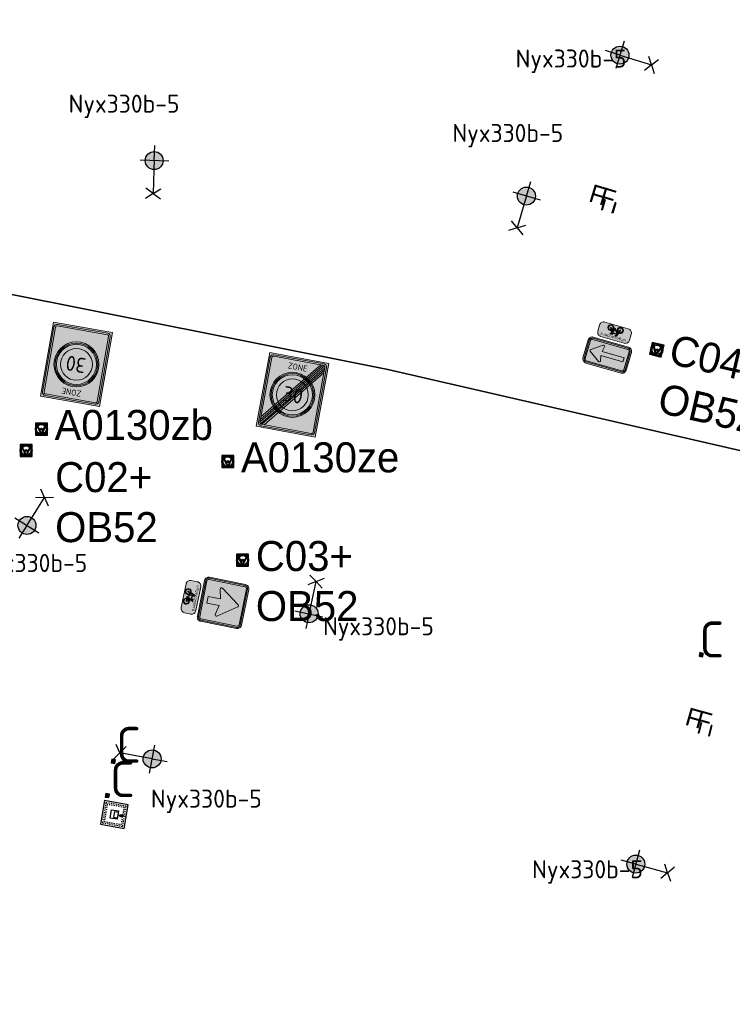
# Model space of a CAD drawing. Header units: metres. Extents: x 167358 to 169466, y 462430 to 462985.
# Tile 17 of 29: x 167595 to 167654, y 462734 to 462816. Entities that reach past the tile are written whole.
import ezdxf
from ezdxf.enums import TextEntityAlignment as Align

# ---------------------------------------------------------------- set-up
doc = ezdxf.new("R2018")
doc.units = ezdxf.units.M
doc.header["$LTSCALE"] = 0.2
doc.linetypes.add('DASHED', pattern=[0.75, 0.5, -0.25])
for name, color, linetype, lineweight in [('N-WE-IE-MEUBILAIR_WEGMEUBILAIR-S', 162, 'Continuous', 25), ('N-WE-IE-MEUBILAIR_WEGMEUBILAIR_CONTAINER-S', 162, 'Continuous', 25), ('N-WE-IE-MEUBILAIR_WEGMEUBILAIR_CONTAINER_ONDERGRONDS-S', 24, 'Continuous', 25), ('N-WE-IE-MEUBILAIR_WEGMEUBILAIR_LICHTMAST-S', 24, 'Continuous', 25), ('N-WE-IE-MEUBILAIR_WEGMEUBILAIR_VERKEERSBORD-S', 92, 'Continuous', 25), ('N-WE-VW-VERKEERSTEKEN_BORD_C-S', 7, 'Continuous', 25), ('N-WE-VW-VERKEERSTEKEN_BORD_ONDERBORD-S', 7, 'Continuous', 25), ('N-WE-VW-VERKEERSTEKEN_BORD_ZONEBORD-S', 7, 'Continuous', 25)]:
    doc.layers.add(name, color=color, linetype=linetype, lineweight=lineweight)
doc.layers.add('X-XX-AL-FASERENS-G', color=6, linetype='Fasegrens', lineweight=35, plot=False)
doc.layers.add('X_uitv', color=7, linetype='Continuous')
doc.styles.add('NLCS-ISO', font='NLCS-ISO.ttf')
doc.styles.add('NLCS-RVV-M200-T25', font='NLCS-RVV.ttf')
doc.styles.add('ZURICH', font='ZURCHN.TTF')
doc.linetypes.add('Fasegrens', pattern='A,40,[132,ltypeshp.shx,S=2,R=0,X=0,Y=0],-0.2,1', length=41.2)
picture_1 = doc.add_image_def('image1.png', size_in_pixel=(1080, 776))

# ---------------------------------------------------------------- blocks, each defined once
blk = doc.blocks.new('N-SIE-WEG_VERKEERSBORD_PAAL-SO')
h = blk.add_hatch(color=256)
h.dxf.hatch_style = 1
h.paths.add_polyline_path([(-1, 0, 1), (1, 0, 1)])
h.paths.add_polyline_path([(0.8, 0, -1), (-0.8, 0, -1)], flags=16)
h = blk.add_hatch(color=256)
h.dxf.hatch_style = 1
h.paths.add_polyline_path([(0, 1), (-1, 1), (-0.8, 0.6, -0.037994), (-0.7, 0.71), (-0.77, 0.86), (-0.51, 0.86, -0.134934)])
h = blk.add_hatch(color=256)
h.dxf.hatch_style = 1
h.paths.add_polyline_path([(-0.86, 0.72), (-1, 1), (-1, 0, -0.134934), (-0.86, 0.51)])
h = blk.add_hatch(color=256)
h.dxf.hatch_style = 1
h.paths.add_polyline_path([(-0.51, -0.86), (-0.86, -0.86), (-0.86, -0.51, -0.134934), (-1, 0), (-1, -1), (0, -1, -0.134934)])
h = blk.add_hatch(color=256)
h.dxf.hatch_style = 1
h.paths.add_polyline_path([(-0.6, 0.52, 0.050318), (-0.69, 0.39), (-0.11, -0.79, 0.066661), (0.11, -0.79), (0.69, 0.39, 0.050318), (0.6, 0.52), (0, -0.69)])
h = blk.add_hatch(color=256)
h.dxf.hatch_style = 1
h.paths.add_polyline_path([(0.17, 0, 1), (-0.17, 0, 1)])
h = blk.add_hatch(color=256)
h.dxf.hatch_style = 1
h.paths.add_polyline_path([(1, 1), (0, 1, -0.134934), (0.51, 0.86), (0.77, 0.86), (0.7, 0.71, -0.037994), (0.8, 0.6)])
h = blk.add_hatch(color=256)
h.dxf.hatch_style = 1
h.paths.add_polyline_path([(1, 0, -0.134934), (0.86, -0.51), (0.86, -0.86), (0.51, -0.86, -0.134934), (0, -1), (1, -1)])
h = blk.add_hatch(color=256)
h.dxf.hatch_style = 1
h.paths.add_polyline_path([(1, 1), (0.86, 0.72), (0.86, 0.51, -0.134934), (1, 0)])
for points in [[(-1, -1), (1, -1), (1, 1), (-1, 1)], [(-0.86, -0.86), (0.86, -0.86), (0.86, 0.86), (-0.86, 0.86)]]:
    blk.add_lwpolyline(points, close=True)
at = {"flags": 128}
for points in [[(-1, 1), (0, -1), (1, 1)], [(-0.77, 0.86), (0, -0.69), (0.77, 0.86)]]:
    blk.add_lwpolyline(points, close=True, dxfattribs=at)
for radius in [1, 0.796, 0.171]:
    blk.add_circle((0, 0), radius)
at = {"lineweight": 30, "flags": 104}
blk.add_attdef('bordgegevens', text='', height=3, dxfattribs=at).set_placement((2.21, 3.21), align=Align.TOP_LEFT)
at = {"style": 'NLCS-ISO', "flags": 9}
for tag, p in [('PAAL', (2.21, -4.13)), ('LOCATIE', (2.21, -8.3))]:
    blk.add_attdef(tag, p, '', height=3, dxfattribs=at)
blk = doc.blocks.new('N-SIE-WEG_LICHTMAST_1UITHOUDER-SO')
h = blk.add_hatch(color=256)
edge = h.paths.add_edge_path()
edge.add_arc((0, 0), 1.5, 0, 360)
for p, q in [((0, -2.42), (0, 2.33)), ((-5.5, 0), (-6.34, 1.24)), ((-5.5, 0), (-6.34, -1.24)), ((-5.5, 0), (-4.66, 1.24)), ((-1.5, 0), (-5.5, 0)), ((-5.5, 0), (-4.66, -1.24)), ((0, 0), (-1.49, 0)), ((0, 0), (2.52, 0))]:
    blk.add_line(p, q)
blk.add_circle((0, 0), 1.5)
at = {"style": 'ZURICH'}
blk.add_attdef('TYPE', text='', height=3, dxfattribs=at).set_placement((6.91, 5.26), align=Align.BOTTOM_CENTER)
blk = doc.blocks.new('SIE-WEG_CONTAINER_TEGEL')
at = {"flags": 128}
blk.add_lwpolyline([(-0.15, -0.15), (0.15, -0.15), (0.15, 0.15), (-0.15, 0.15)], close=True, dxfattribs=at)
blk.add_solid([(-0.15, 0.15), (-0.15, -0.15), (0.15, 0.15), (0.15, -0.15)])
at = {"style": 'NLCS-ISO'}
blk.add_text('C', height=0.2, dxfattribs=at).set_placement((0, 0), align=Align.MIDDLE_CENTER)
blk.add_attdef('TEGEL', (0.089, 0.257), '', height=3, dxfattribs=at)
blk = doc.blocks.new('N-SVW-VERKEERSTEKEN_BORD_ZONEBORD BEGIN_A01_030-SO')
at = {"true_color": 0xffffff}
h = blk.add_hatch(color=7, dxfattribs=at)
h.dxf.hatch_style = 1
h.paths.add_polyline_path([(5, 6.25), (-5, 6.25), (-5, 0), (-4.76, 0), (-4.76, 5.49, -0.414214), (-4.23, 6.01), (4.25, 6.01, -0.414214), (4.77, 5.49), (4.77, 0), (5, 0)])
at = {"true_color": 0x191919}
h = blk.add_hatch(color=250, dxfattribs=at)
h.dxf.hatch_style = 1
h.paths.add_polyline_path([(-4.49, 5.49, -0.414214), (-4.23, 5.75), (4.25, 5.75, -0.414214), (4.51, 5.49), (4.51, 0), (4.77, 0), (4.77, 5.49, 0.414214), (4.25, 6.01), (-4.23, 6.01, 0.414214), (-4.76, 5.49), (-4.76, 0), (-4.49, 0)])
at = {"true_color": 0xffffff}
h = blk.add_hatch(color=7, dxfattribs=at)
h.dxf.hatch_style = 1
h.paths.add_polyline_path([(4.51, 5.49, 0.414214), (4.25, 5.75), (-4.23, 5.75, 0.414214), (-4.49, 5.49), (-4.49, 0), (-3.75, 0, -1), (3.75, 0), (4.51, 0)])
at = {"true_color": 0xff0000}
h = blk.add_hatch(color=1, dxfattribs=at)
h.dxf.hatch_style = 1
h.paths.add_polyline_path([(-3.75, 0), (-3.55, 0, -1), (3.55, 0), (3.75, 0, 1)])
at = {"true_color": 0xffffff}
h = blk.add_hatch(color=7, dxfattribs=at)
h.dxf.hatch_style = 1
h.paths.add_polyline_path([(-3.55, 0), (-3.35, 0, -1), (3.35, 0), (3.55, 0, 1)])
at = {"true_color": 0xff0000}
h = blk.add_hatch(color=1, dxfattribs=at)
h.dxf.hatch_style = 1
h.paths.add_polyline_path([(-3.35, 0), (-2.65, 0, -1), (2.65, 0), (3.35, 0, 1)])
at = {"true_color": 0xffffff}
h = blk.add_hatch(color=7, dxfattribs=at)
h.dxf.hatch_style = 1
h.paths.add_polyline_path([(-2.65, 0), (2.65, 0, 1)])
h = blk.add_hatch(color=7, dxfattribs=at)
h.dxf.hatch_style = 1
h.paths.add_polyline_path([(5, 0), (4.77, 0), (4.77, -5.49, -0.414214), (4.25, -6.02), (-4.23, -6.02, -0.414214), (-4.76, -5.49), (-4.76, 0), (-5, 0), (-5, -6.25), (5, -6.25)])
at = {"true_color": 0x191919}
h = blk.add_hatch(color=250, dxfattribs=at)
h.dxf.hatch_style = 1
h.paths.add_polyline_path([(-4.49, 0), (-4.76, 0), (-4.76, -5.49, 0.414214), (-4.23, -6.02), (4.25, -6.02, 0.414214), (4.77, -5.49), (4.77, 0), (4.51, 0), (4.51, -5.49, -0.414214), (4.25, -5.75), (-4.23, -5.75, -0.414214), (-4.49, -5.49)])
at = {"true_color": 0xffffff}
h = blk.add_hatch(color=7, dxfattribs=at)
h.dxf.hatch_style = 1
h.paths.add_polyline_path([(-3.75, 0), (-4.49, 0), (-4.49, -5.49, 0.414214), (-4.23, -5.75), (4.25, -5.75, 0.414214), (4.51, -5.49), (4.51, 0), (3.75, 0, -1)])
at = {"true_color": 0xff0000}
h = blk.add_hatch(color=1, dxfattribs=at)
h.dxf.hatch_style = 1
h.paths.add_polyline_path([(3.75, 0), (3.55, 0, -1), (-3.55, 0), (-3.75, 0, 1)])
at = {"true_color": 0xffffff}
h = blk.add_hatch(color=7, dxfattribs=at)
h.dxf.hatch_style = 1
h.paths.add_polyline_path([(3.55, 0), (3.35, 0, -1), (-3.35, 0), (-3.55, 0, 1)])
at = {"true_color": 0xff0000}
h = blk.add_hatch(color=1, dxfattribs=at)
h.dxf.hatch_style = 1
h.paths.add_polyline_path([(3.35, 0), (2.65, 0, -1), (-2.65, 0), (-3.35, 0, 1)])
at = {"true_color": 0xffffff}
h = blk.add_hatch(color=7, dxfattribs=at)
h.dxf.hatch_style = 1
h.paths.add_polyline_path([(2.65, 0), (-2.65, 0, 1)])
at = {"color": 251, "lineweight": 0, "true_color": 0x4b4b4b}
blk.add_lwpolyline([(-5, 6.25), (5, 6.25), (5, -6.25), (-5, -6.25)], close=True, dxfattribs=at)
at = {"color": 250, "lineweight": 0, "true_color": 0x191919}
for points in [[(-4.23, 6.01), (4.25, 6.01, -0.414214), (4.77, 5.49), (4.77, -5.49, -0.414214), (4.25, -6.02), (-4.23, -6.02, -0.414214), (-4.76, -5.49), (-4.76, 5.49, -0.414214)], [(-4.23, 5.75), (4.25, 5.75, -0.414214), (4.51, 5.49), (4.51, -5.49, -0.414214), (4.25, -5.75), (-4.23, -5.75, -0.414214), (-4.49, -5.49), (-4.49, 5.49, -0.414214)]]:
    blk.add_lwpolyline(points, format="xyb", close=True, dxfattribs=at)
at = {"color": 1, "lineweight": 0, "true_color": 0xff0000}
blk.add_circle((0, 0), 3.75, dxfattribs=at)
at = {"color": 7, "lineweight": 0, "true_color": 0xffffff}
for radius in [3.55, 3.35, 2.65]:
    blk.add_circle((0, 0), radius, dxfattribs=at)
at = {"color": 250, "true_color": 0x191919, "style": 'NLCS-RVV-M200-T25'}
for s, height, p in [('ZONE', 1, (0.02, 4.71)), ('30', 2.5, (0.1, 0))]:
    blk.add_text(s, height=height, dxfattribs=at).set_placement(p, align=Align.MIDDLE_CENTER)
blk.add_attdef('RVV_ONDERSCHRIFT', text='', height=1, dxfattribs=at).set_placement((0.02, -4.72), align=Align.MIDDLE_CENTER)
blk = doc.blocks.new('N-SVW-VERKEERSTEKEN_BORD_ZONEBORD EINDE_A01_030-SO')
at = {"true_color": 0xffffff}
h = blk.add_hatch(color=7, dxfattribs=at)
h.dxf.hatch_style = 1
h.paths.add_polyline_path([(5, 6.25), (-5, 6.25), (-5, 0), (-4.76, 0), (-4.76, 5.49, -0.414214), (-4.23, 6.01), (4.25, 6.01, -0.414214), (4.77, 5.49), (4.77, 0), (5, 0)])
at = {"true_color": 0x191919}
h = blk.add_hatch(color=250, dxfattribs=at)
h.dxf.hatch_style = 1
h.paths.add_polyline_path([(-4.49, 5.49, -0.414214), (-4.23, 5.75), (4.25, 5.75, -0.414214), (4.51, 5.49), (4.51, 0), (4.77, 0), (4.77, 5.49, 0.414214), (4.25, 6.01), (-4.23, 6.01, 0.414214), (-4.76, 5.49), (-4.76, 0), (-4.49, 0)])
at = {"true_color": 0xffffff}
h = blk.add_hatch(color=7, dxfattribs=at)
h.dxf.hatch_style = 1
h.paths.add_polyline_path([(3.75, 5.75), (-4.23, 5.75, 0.414214), (-4.49, 5.49), (-4.49, 0), (-3.75, 0, -0.568765), (1.79, 3.29)])
at = {"true_color": 0x191919}
h = blk.add_hatch(color=250, dxfattribs=at)
h.dxf.hatch_style = 1
h.paths.add_polyline_path([(-4.49, -4.98), (4.09, 5.75), (3.75, 5.75), (-4.49, -4.56)])
h = blk.add_hatch(color=250, dxfattribs=at)
h.dxf.hatch_style = 1
edge = h.paths.add_edge_path()
edge.add_line((-4.49, -5.4), (4.39, 5.7))
edge.add_arc((4.25, 5.49), 0.262, 0, 55.923, ccw=False)
edge.add_line((4.51, 5.49), (4.51, 5.42))
edge.add_line((4.51, 5.42), (-4.39, -5.7))
edge.add_arc((-4.23, -5.49), 0.263, 180, 232.4876, ccw=False)
edge.add_line((-4.49, -5.49), (-4.49, -5.4))
h = blk.add_hatch(color=250, dxfattribs=at)
h.dxf.hatch_style = 1
h.paths.add_polyline_path([(-4.1, -5.75), (4.51, 5), (4.51, 4.58), (-3.76, -5.75)])
at = {"true_color": 0xffffff}
h = blk.add_hatch(color=7, dxfattribs=at)
h.dxf.hatch_style = 1
h.paths.add_polyline_path([(4.39, 5.7, 0.149795), (4.25, 5.75), (4.09, 5.75), (2.02, 3.16, -0.017667), (2.24, 3.01)])
h = blk.add_hatch(color=7, dxfattribs=at)
h.dxf.hatch_style = 1
h.paths.add_polyline_path([(4.51, 5), (4.51, 5.42), (2.44, 2.84, -0.017667), (2.64, 2.66)])
at = {"true_color": 0xafafaf}
h = blk.add_hatch(color=253, dxfattribs=at)
h.dxf.hatch_style = 1
h.paths.add_polyline_path([(-3.75, 0), (-3.55, 0, -1), (3.55, 0), (3.75, 0, 1)])
at = {"true_color": 0xffffff}
h = blk.add_hatch(color=7, dxfattribs=at)
h.dxf.hatch_style = 1
h.paths.add_polyline_path([(-3.55, 0), (-3.35, 0, -1), (3.35, 0), (3.55, 0, 1)])
at = {"true_color": 0xafafaf}
h = blk.add_hatch(color=253, dxfattribs=at)
h.dxf.hatch_style = 1
h.paths.add_polyline_path([(-3.35, 0), (-2.65, 0, -1), (2.65, 0), (3.35, 0, 1)])
at = {"true_color": 0xffffff}
h = blk.add_hatch(color=7, dxfattribs=at)
h.dxf.hatch_style = 1
h.paths.add_polyline_path([(4.51, 4.58), (2.82, 2.47, -0.181674), (3.75, 0), (4.51, 0)])
h = blk.add_hatch(color=7, dxfattribs=at)
h.dxf.hatch_style = 1
h.paths.add_polyline_path([(-2.65, 0), (2.65, 0, 1)])
h = blk.add_hatch(color=7, dxfattribs=at)
h.dxf.hatch_style = 1
h.paths.add_polyline_path([(5, 0), (4.77, 0), (4.77, -5.49, -0.414214), (4.25, -6.02), (-4.23, -6.02, -0.414214), (-4.76, -5.49), (-4.76, 0), (-5, 0), (-5, -6.25), (5, -6.25)])
at = {"true_color": 0x191919}
h = blk.add_hatch(color=250, dxfattribs=at)
h.dxf.hatch_style = 1
h.paths.add_polyline_path([(-4.49, 0), (-4.76, 0), (-4.76, -5.49, 0.414214), (-4.23, -6.02), (4.25, -6.02, 0.414214), (4.77, -5.49), (4.77, 0), (4.51, 0), (4.51, -5.49, -0.414214), (4.25, -5.75), (-4.23, -5.75, -0.414214), (-4.49, -5.49)])
at = {"true_color": 0xffffff}
h = blk.add_hatch(color=7, dxfattribs=at)
h.dxf.hatch_style = 1
h.paths.add_polyline_path([(-3.75, 0), (-4.49, 0), (-4.49, -4.56), (-2.82, -2.47, -0.181674)])
h = blk.add_hatch(color=7, dxfattribs=at)
h.dxf.hatch_style = 1
h.paths.add_polyline_path([(4.51, 0), (3.75, 0, -0.568765), (-1.79, -3.29), (-3.76, -5.75), (4.25, -5.75, 0.414214), (4.51, -5.49)])
at = {"true_color": 0xafafaf}
h = blk.add_hatch(color=253, dxfattribs=at)
h.dxf.hatch_style = 1
h.paths.add_polyline_path([(3.75, 0), (3.55, 0, -1), (-3.55, 0), (-3.75, 0, 1)])
at = {"true_color": 0xffffff}
h = blk.add_hatch(color=7, dxfattribs=at)
h.dxf.hatch_style = 1
h.paths.add_polyline_path([(3.55, 0), (3.35, 0, -1), (-3.35, 0), (-3.55, 0, 1)])
at = {"true_color": 0xafafaf}
h = blk.add_hatch(color=253, dxfattribs=at)
h.dxf.hatch_style = 1
h.paths.add_polyline_path([(3.35, 0), (2.65, 0, -1), (-2.65, 0), (-3.35, 0, 1)])
at = {"true_color": 0xffffff}
h = blk.add_hatch(color=7, dxfattribs=at)
h.dxf.hatch_style = 1
h.paths.add_polyline_path([(2.65, 0), (-2.65, 0, 1)])
h = blk.add_hatch(color=7, dxfattribs=at)
h.dxf.hatch_style = 1
h.paths.add_polyline_path([(-2.44, -2.84, -0.017667), (-2.64, -2.66), (-4.49, -4.98), (-4.49, -5.4)])
h = blk.add_hatch(color=7, dxfattribs=at)
h.dxf.hatch_style = 1
h.paths.add_polyline_path([(-2.02, -3.16, -0.017667), (-2.24, -3.01), (-4.39, -5.7, 0.165156), (-4.23, -5.75), (-4.1, -5.75)])
at = {"color": 251, "lineweight": 0, "true_color": 0x4b4b4b}
blk.add_lwpolyline([(-5, 6.25), (5, 6.25), (5, -6.25), (-5, -6.25)], close=True, dxfattribs=at)
at = {"color": 250, "lineweight": 0, "true_color": 0x191919}
for points in [[(-4.23, 6.01), (4.25, 6.01, -0.414214), (4.77, 5.49), (4.77, -5.49, -0.414214), (4.25, -6.02), (-4.23, -6.02, -0.414214), (-4.76, -5.49), (-4.76, 5.49, -0.414214)], [(-4.23, 5.75), (4.25, 5.75, -0.414214), (4.51, 5.49), (4.51, -5.49, -0.414214), (4.25, -5.75), (-4.23, -5.75, -0.414214), (-4.49, -5.49), (-4.49, 5.49, -0.414214)], [(-4.49, -5.4), (4.39, 5.7, -0.248971), (4.51, 5.49), (4.51, 5.42), (-4.39, -5.7, -0.23311), (-4.49, -5.49)]]:
    blk.add_lwpolyline(points, format="xyb", close=True, dxfattribs=at)
for points in [[(-4.49, -4.98), (4.09, 5.75), (3.75, 5.75), (-4.49, -4.56)], [(-4.1, -5.75), (4.51, 5), (4.51, 4.58), (-3.76, -5.75)]]:
    blk.add_lwpolyline(points, close=True, dxfattribs=at)
at = {"color": 253, "lineweight": 0, "true_color": 0xafafaf}
for radius in [3.75, 3.55, 3.35, 2.65]:
    blk.add_circle((0, 0), radius, dxfattribs=at)
at = {"color": 250, "true_color": 0x191919, "style": 'NLCS-RVV-M200-T25'}
blk.add_text('ZONE', height=1, dxfattribs=at).set_placement((0.02, 4.71), align=Align.MIDDLE_CENTER)
at = {"color": 253, "true_color": 0xafafaf, "style": 'NLCS-RVV-M200-T25'}
blk.add_text('30', height=2.5, dxfattribs=at).set_placement((0.1, 0), align=Align.MIDDLE_CENTER)
at = {"color": 250, "true_color": 0x191919, "style": 'NLCS-RVV-M200-T25'}
blk.add_attdef('RVV_ONDERSCHRIFT', text='', height=1, dxfattribs=at).set_placement((0.02, -4.72), align=Align.MIDDLE_CENTER)
blk = doc.blocks.new('N-SVW-VERKEERSTEKEN_BORD_C03-SO')
at = {"true_color": 0x007dc8}
h = blk.add_hatch(color=152, dxfattribs=at)
h.dxf.hatch_style = 1
h.paths.add_polyline_path([(3.05, 3.75), (-3.05, 3.75, 0.414214), (-3.75, 3.05), (-3.75, 0), (-3.55, 0), (-3.55, 3.05, -0.414214), (-3.05, 3.55), (3.05, 3.55, -0.414214), (3.55, 3.05), (3.55, 0), (3.75, 0), (3.75, 3.05, 0.414214)])
at = {"true_color": 0xffffff}
h = blk.add_hatch(color=7, dxfattribs=at)
h.dxf.hatch_style = 1
h.paths.add_polyline_path([(3.05, 3.55), (-3.05, 3.55, 0.414214), (-3.55, 3.05), (-3.55, 0), (-3.35, 0), (-3.35, 3.05, -0.414214), (-3.05, 3.35), (3.05, 3.35, -0.414214), (3.35, 3.05), (3.35, 0), (3.55, 0), (3.55, 3.05, 0.414214)])
at = {"true_color": 0x007dc8}
h = blk.add_hatch(color=152, dxfattribs=at)
h.dxf.hatch_style = 1
h.paths.add_polyline_path([(-0.16, 2.53, -0.518438), (0.16, 2.53), (1.95, 0), (3.35, 0), (3.35, 3.05, 0.414214), (3.05, 3.35), (-3.05, 3.35, 0.414214), (-3.35, 3.05), (-3.35, 0), (-1.95, 0)])
at = {"true_color": 0xffffff}
h = blk.add_hatch(color=7, dxfattribs=at)
h.dxf.hatch_style = 1
h.paths.add_polyline_path([(-2.37, -0.59, 0.690116), (-2.16, -0.9), (-0.57, -0.53), (-0.57, -2.62), (0.57, -2.62), (0.57, -0.53), (2.16, -0.9, 0.690116), (2.37, -0.59), (0.16, 2.53, 0.518438), (-0.16, 2.53)])
at = {"true_color": 0x007dc8}
h = blk.add_hatch(color=152, dxfattribs=at)
h.dxf.hatch_style = 1
h.paths.add_polyline_path([(-3.55, 0), (-3.75, 0), (-3.75, -3.05, 0.414214), (-3.05, -3.75), (3.05, -3.75, 0.414214), (3.75, -3.05), (3.75, 0), (3.55, 0), (3.55, -3.05, -0.414214), (3.05, -3.55), (-3.05, -3.55, -0.414214), (-3.55, -3.05)])
at = {"true_color": 0xffffff}
h = blk.add_hatch(color=7, dxfattribs=at)
h.dxf.hatch_style = 1
h.paths.add_polyline_path([(-3.35, 0), (-3.55, 0), (-3.55, -3.05, 0.414214), (-3.05, -3.55), (3.05, -3.55, 0.414214), (3.55, -3.05), (3.55, 0), (3.35, 0), (3.35, -3.05, -0.414214), (3.05, -3.35), (-3.05, -3.35, -0.414214), (-3.35, -3.05)])
at = {"true_color": 0x007dc8}
h = blk.add_hatch(color=152, dxfattribs=at)
h.dxf.hatch_style = 1
h.paths.add_polyline_path([(-2.37, -0.59), (-1.95, 0), (-3.35, 0), (-3.35, -3.05, 0.414214), (-3.05, -3.35), (3.05, -3.35, 0.414214), (3.35, -3.05), (3.35, 0), (1.95, 0), (2.37, -0.59, -0.690116), (2.16, -0.9), (0.57, -0.53), (0.57, -2.62), (-0.57, -2.62), (-0.57, -0.53), (-2.16, -0.9, -0.690116)])
at = {"color": 152, "lineweight": 0, "true_color": 0x007dc8}
blk.add_lwpolyline([(-3.05, -3.75), (3.05, -3.75, 0.414214), (3.75, -3.05), (3.75, 3.05, 0.414214), (3.05, 3.75), (-3.05, 3.75, 0.414214), (-3.75, 3.05), (-3.75, -3.05, 0.414214)], format="xyb", close=True, dxfattribs=at)
at = {"color": 7, "lineweight": 0, "true_color": 0xffffff}
for points in [[(-3.05, -3.55), (3.05, -3.55, 0.414214), (3.55, -3.05), (3.55, 3.05, 0.414214), (3.05, 3.55), (-3.05, 3.55, 0.414214), (-3.55, 3.05), (-3.55, -3.05, 0.414214)], [(-3.05, -3.35), (3.05, -3.35, 0.414214), (3.35, -3.05), (3.35, 3.05, 0.414214), (3.05, 3.35), (-3.05, 3.35, 0.414214), (-3.35, 3.05), (-3.35, -3.05, 0.414214)], [(0.57, -0.53), (0.57, -2.62), (-0.57, -2.62), (-0.57, -0.53), (-2.16, -0.9, -0.690116), (-2.37, -0.59), (-0.16, 2.53, -0.518438), (0.16, 2.53), (2.37, -0.59, -0.690116), (2.16, -0.9)]]:
    blk.add_lwpolyline(points, format="xyb", close=True, dxfattribs=at)
blk = doc.blocks.new('N-SVW-VERKEERSTEKEN_BORD_ONDERBORD_OB52-SO')
at = {"true_color": 0xffffff}
h = blk.add_hatch(color=7, dxfattribs=at)
h.dxf.hatch_style = 1
edge = h.paths.add_edge_path()
edge.add_line((2.75, -0.52), (2.75, 0.52))
edge.add_arc((2.02, 0.52), 0.726, 0, 90)
edge.add_line((2.02, 1.25), (-2.02, 1.25))
edge.add_arc((-2.02, 0.52), 0.726, 90, 180)
edge.add_line((-2.75, 0.52), (-2.75, -0.52))
edge.add_arc((-2.02, -0.52), 0.726, 180, 270)
edge.add_line((-2.02, -1.25), (2.02, -1.25))
edge.add_arc((2.02, -0.52), 0.726, 270, 360)
at = {"true_color": 0x191919}
h = blk.add_hatch(color=250, dxfattribs=at)
h.dxf.hatch_style = 1
h.paths.add_polyline_path([(0.48, 0.12), (0.56, 0.31), (0.69, 0.31), (0.69, 0.41), (0.3, 0.41, 1), (0.3, 0.31), (0.45, 0.31), (0.4, 0.2), (-0.48, 0.2), (-0.42, 0.36, -0.345861), (-0.34, 0.41), (-0.21, 0.41), (-0.21, 0.52), (-0.36, 0.52, 0.334348), (-0.53, 0.39), (-0.71, -0.13, 0.794265), (-1.15, -1.02, 0.4733), (-0.38, -0.87, 0.427471), (-0.61, -0.17), (-0.56, -0.01), (0.04, -0.68), (0.29, -0.68, 0.529348), (1.04, -1.07, 0.476174), (1.19, -0.3, 0.318009), (0.62, -0.15)])
h.paths.add_polyline_path([(-0.51, 0.1), (0.35, 0.1), (0.06, -0.54)], flags=16)
h.paths.add_polyline_path([(-0.65, -0.27, -0.542254), (-0.58, -0.94, -0.632638), (-1.23, -0.63, -0.479903), (-0.75, -0.23), (-0.88, -0.61, 1.053204), (-0.78, -0.64)], flags=16)
h.paths.add_polyline_path([(0.42, 0), (0.52, -0.2, 0.234167), (0.29, -0.57), (0.16, -0.57)], flags=16)
h.paths.add_polyline_path([(0.57, -0.3), (0.72, -0.57), (0.4, -0.57, -0.216058)], flags=16)
h.paths.add_polyline_path([(0.4, -0.68), (0.8, -0.68, 0.566151), (0.85, -0.6), (0.67, -0.25, -0.564261), (1.19, -0.69, -0.396488), (0.76, -1.03, -0.350134)], flags=16)
at = {"color": 250, "lineweight": 0, "true_color": 0x191919}
for points in [[(2.75, -0.52), (2.75, 0.52, 0.414214), (2.02, 1.25), (-2.02, 1.25, 0.414214), (-2.75, 0.52), (-2.75, -0.52, 0.414214), (-2.02, -1.25), (2.02, -1.25, 0.414214)], [(0.48, 0.12), (0.56, 0.31), (0.69, 0.31), (0.69, 0.41), (0.3, 0.41, 1), (0.3, 0.31), (0.45, 0.31), (0.4, 0.2), (-0.48, 0.2), (-0.42, 0.36, -0.345861), (-0.34, 0.41), (-0.21, 0.41), (-0.21, 0.52), (-0.36, 0.52, 0.334348), (-0.53, 0.39), (-0.71, -0.13, 0.794265), (-1.15, -1.02, 0.4733), (-0.38, -0.87, 0.427471), (-0.61, -0.17), (-0.56, -0.01), (0.04, -0.68), (0.29, -0.68, 0.529348), (1.04, -1.07, 0.476174), (1.19, -0.3, 0.318009), (0.62, -0.15)], [(0.42, 0), (0.16, -0.57), (0.29, -0.57, -0.234167), (0.52, -0.2)], [(-0.65, -0.27, -0.542254), (-0.58, -0.94, -0.632638), (-1.23, -0.63, -0.479903), (-0.75, -0.23), (-0.88, -0.61, 1.053204), (-0.78, -0.64)], [(0.67, -0.25, -0.564261), (1.19, -0.69, -0.396488), (0.76, -1.03, -0.350134), (0.4, -0.68), (0.8, -0.68, 0.566151), (0.85, -0.6)], [(0.72, -0.57), (0.57, -0.3, 0.216058), (0.4, -0.57)]]:
    blk.add_lwpolyline(points, format="xyb", close=True, dxfattribs=at)
blk.add_lwpolyline([(0.35, 0.1), (-0.51, 0.1), (0.06, -0.54)], close=True, dxfattribs=at)
at = {"color": 250, "true_color": 0x191919, "style": 'NLCS-RVV-M200-T25'}
blk.add_text('uitgezonderd', height=0.5, dxfattribs=at).set_placement((0, 0.6), align=Align.CENTER)
blk = doc.blocks.new('N-SVW-VERKEERSTEKEN_BORD_C04R-SO')
at = {"true_color": 0x007dc8}
h = blk.add_hatch(color=152, dxfattribs=at)
h.dxf.hatch_style = 1
h.paths.add_polyline_path([(3.05, 2.25), (-3.05, 2.25, 0.414214), (-3.75, 1.55), (-3.75, 0), (-3.55, 0), (-3.55, 1.55, -0.414214), (-3.05, 2.05), (3.05, 2.05, -0.414214), (3.55, 1.55), (3.55, 0), (3.75, 0), (3.75, 1.55, 0.414214)])
at = {"true_color": 0xffffff}
h = blk.add_hatch(color=7, dxfattribs=at)
h.dxf.hatch_style = 1
h.paths.add_polyline_path([(-3.35, 1.55, -0.414214), (-3.05, 1.85), (3.05, 1.85, -0.414214), (3.35, 1.55), (3.35, 0), (3.55, 0), (3.55, 1.55, 0.414214), (3.05, 2.05), (-3.05, 2.05, 0.414214), (-3.55, 1.55), (-3.55, 0), (-3.35, 0)])
at = {"true_color": 0x007dc8}
h = blk.add_hatch(color=152, dxfattribs=at)
h.dxf.hatch_style = 1
h.paths.add_polyline_path([(1.1, 1.4), (2.89, 0.16, -0.24569), (2.97, 0), (3.35, 0), (3.35, 1.55, 0.414214), (3.05, 1.85), (-3.05, 1.85, 0.414214), (-3.35, 1.55), (-3.35, 0), (-2.85, 0), (-2.85, 0.37), (0.98, 0.37), (0.79, 1.2, -0.685562)])
h = blk.add_hatch(color=152, dxfattribs=at)
h.dxf.hatch_style = 1
h.paths.add_polyline_path([(3.75, -1.55), (3.75, 0), (3.55, 0), (3.55, -1.55, -0.414214), (3.05, -2.05), (-3.05, -2.05, -0.414214), (-3.55, -1.55), (-3.55, 0), (-3.75, 0), (-3.75, -1.55, 0.414214), (-3.05, -2.25), (3.05, -2.25, 0.414214)])
at = {"true_color": 0xffffff}
h = blk.add_hatch(color=7, dxfattribs=at)
h.dxf.hatch_style = 1
h.paths.add_polyline_path([(-3.35, 0), (-3.55, 0), (-3.55, -1.55, 0.414214), (-3.05, -2.05), (3.05, -2.05, 0.414214), (3.55, -1.55), (3.55, 0), (3.35, 0), (3.35, -1.55, -0.414214), (3.05, -1.85), (-3.05, -1.85, -0.414214), (-3.35, -1.55)])
at = {"true_color": 0x007dc8}
h = blk.add_hatch(color=152, dxfattribs=at)
h.dxf.hatch_style = 1
h.paths.add_polyline_path([(0.98, -0.37), (-2.85, -0.37), (-2.85, 0), (-3.35, 0), (-3.35, -1.55, 0.414214), (-3.05, -1.85), (3.05, -1.85, 0.414214), (3.35, -1.55), (3.35, 0), (2.97, 0, -0.24569), (2.89, -0.16), (1.1, -1.4, -0.685562), (0.79, -1.2)])
at = {"true_color": 0xffffff}
h = blk.add_hatch(color=7, dxfattribs=at)
h.dxf.hatch_style = 1
h.paths.add_polyline_path([(2.89, -0.16, 0.522947), (2.89, 0.16), (1.1, 1.4, 0.685562), (0.79, 1.2), (0.98, 0.37), (-2.85, 0.37), (-2.85, -0.37), (0.98, -0.37), (0.79, -1.2, 0.685562), (1.1, -1.4)])
at = {"color": 152, "lineweight": 0, "true_color": 0x007dc8}
blk.add_lwpolyline([(-3.75, 1.55), (-3.75, -1.55, 0.414214), (-3.05, -2.25), (3.05, -2.25, 0.414214), (3.75, -1.55), (3.75, 1.55, 0.414214), (3.05, 2.25), (-3.05, 2.25, 0.414214)], format="xyb", close=True, dxfattribs=at)
at = {"color": 7, "lineweight": 0, "true_color": 0xffffff}
for points in [[(-3.55, 1.55), (-3.55, -1.55, 0.414214), (-3.05, -2.05), (3.05, -2.05, 0.414214), (3.55, -1.55), (3.55, 1.55, 0.414214), (3.05, 2.05), (-3.05, 2.05, 0.414214)], [(-3.35, 1.55), (-3.35, -1.55, 0.414214), (-3.05, -1.85), (3.05, -1.85, 0.414214), (3.35, -1.55), (3.35, 1.55, 0.414214), (3.05, 1.85), (-3.05, 1.85, 0.414214)], [(0.98, 0.37), (0.79, 1.2, -0.685562), (1.1, 1.4), (2.89, 0.16, -0.522947), (2.89, -0.16), (1.1, -1.4, -0.685562), (0.79, -1.2), (0.98, -0.37), (-2.85, -0.37), (-2.85, 0.37)]]:
    blk.add_lwpolyline(points, format="xyb", close=True, dxfattribs=at)
blk = doc.blocks.new('SIE-WEG_FIETSNIET 900 Grijsen Square')
for p, q in [((0.669, 0.603), (-0.019, 0.023)), ((-0.019, 0.023), (0.019, -0.023)), ((0.708, 0.557), (0.019, -0.023)), ((0.027, 0.062), (0.065, 0.016)), ((0.623, 0.564), (0.662, 0.518)), ((0.669, 0.603), (0.708, 0.557))]:
    blk.add_line(p, q)
at = {"style": 'ZURICH', "text_generation_flag": 2}
blk.add_text('F', height=1.5, rotation=310.8509, dxfattribs=at).set_placement((1.16, -0.784))
blk = doc.blocks.new('CONTAINER_ONDERGRONDSE_5000L')
at = {"ltscale": 0.2}
blk.add_lwpolyline([(0, 2), (0, 0), (2, 0), (2, 2)], close=True, dxfattribs=at)
at = {"color": 8, "linetype": 'DASHED', "ltscale": 0.2}
for points in [[(0.145, 1.855), (0.145, 0.145), (1.855, 0.145), (1.855, 1.855)], [(0.275, 1.725), (0.275, 0.275), (1.725, 0.275), (1.725, 1.725)]]:
    blk.add_lwpolyline(points, close=True, dxfattribs=at)
blk.add_lwpolyline([(0.65, 0.7), (0.65, 1.3), (1.35, 1.3), (1.35, 0.7)], close=True)
for points in [[(0.75, 0.7), (0.75, 1), (1.25, 1), (1.25, 0.7)], [(1, 0.7), (1.118, 0.375), (0.882, 0.375), (1, 0.7)], [(1, 0), (1, 0.7)]]:
    blk.add_lwpolyline(points)

msp = doc.modelspace()

# ---------------------------------------------------------------- linework, layer by layer
at = {"layer": 'X-XX-AL-FASERENS-G', "flags": 128}
msp.add_lwpolyline([(167820.816, 462693.312), (167819.722, 462700.175), (167826.67, 462713.194), (167829.095, 462712.867, 0.050044), (167841.448, 462712.694), (167870.551, 462715.322), (167870.198, 462721.196), (167840.93, 462718.692, -0.033968), (167833.352, 462718.555), (167833.246, 462716.427), (167829.529, 462716.662, -0.437956), (167827.203, 462720.12), (167827.984, 462724.286, 0.088551), (167827.094, 462736.479, 0.043449), (167824.011, 462744.335, -0.019548), (167814.697, 462765.1, 0.039205), (167806.768, 462781.064), (167802.726, 462787.306, -0.33661), (167802.858, 462790.75), (167814.82, 462805.005), (167810.865, 462809.492), (167809.047, 462807.652), (167806.877, 462805.17), (167802.267, 462799.56), (167797.657, 462793.95), (167793.813, 462798.326), (167793.703, 462798.224), (167788.416, 462793.307), (167792.782, 462788.41), (167769.017, 462759.488), (167763.902, 462761.927), (167760.845, 462762.976), (167758.621, 462756.622), (167764.573, 462754.069), (167748.924, 462735.063), (167748.99, 462735.143), (167707.327, 462761.45), (167667.122, 462776.975), (167625.212, 462786.622), (167568.368, 462797.937), (167548.871, 462798.021), (167502.775, 462800.251), (167495.041, 462800.46), (167495.064, 462800.641), (167465.101, 462804.467), (167419.048, 462802.531), (167418.975, 462802.587), (167418.714, 462803.404), (167417.12, 462811.107), (167417.883, 462811.055), (167419.161, 462810.624), (167420.228, 462813.791), (167418.802, 462814.443), (167414.491, 462815.763), (167411.583, 462817.551), (167410.262, 462819.279), (167412.714, 462819.887), (167428.968, 462815.223), (167441.987, 462815.548), (167441.78, 462876.845), (167444.275, 462883.35), (167444.275, 462883.35), (167447.221, 462923.6), (167571.058, 462909.852), (167795.285, 462857.65), (167820.192, 462847.158), (167840.767, 462850.752), (167854.957, 462827.626), (167854.957, 462827.626), (167857.512, 462818.795), (167857.512, 462818.795), (167894.965, 462737.633), (167901.934, 462724.783), (167904.208, 462716.775), (167904.203, 462715.353), (167890.079, 462714.275), (167888.942, 462703.447), (167879.389, 462698.315), (167874.869, 462688.462), (167871.788, 462680.97), (167824.382, 462692.095)], format="xyb", close=True, dxfattribs=at)

# ---------------------------------------------------------------- block references
at = {"layer": 'N-WE-IE-MEUBILAIR_WEGMEUBILAIR-S', "xscale": -1}
for p, rotation in [((167643.064, 462799.902), 293.8604106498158), ((167643.928, 462799.65), 293.8604106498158), ((167651.102, 462756.331), 294.9137158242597), ((167651.971, 462756.095), 294.9137158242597)]:
    msp.add_blockref('SIE-WEG_FIETSNIET 900 Grijsen Square', p, dxfattribs=dict(at, rotation=rotation))
at = {"layer": 'N-WE-IE-MEUBILAIR_WEGMEUBILAIR_CONTAINER-S'}
ref = msp.add_blockref('SIE-WEG_CONTAINER_TEGEL', (167651.339, 462762.86), dxfattribs=dict(at, rotation=166.5419272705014))
ref.add_attrib('TEGEL', 'C', (167651.192, 462762.631), dxfattribs={"layer": '0', "height": 3, "style": 'NLCS-ISO'})
ref = msp.add_blockref('SIE-WEG_CONTAINER_TEGEL', (167651.339, 462762.86), dxfattribs=dict(at, rotation=166.5419272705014))
ref.add_attrib('TEGEL', 'C', (167651.192, 462762.631), dxfattribs={"layer": '0', "height": 3, "style": 'NLCS-ISO'})
ref = msp.add_blockref('SIE-WEG_CONTAINER_TEGEL', (167602.336, 462753.983), dxfattribs=dict(at, rotation=259.9250773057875))
ref.add_attrib('TEGEL', 'C', (167602.573, 462753.85), dxfattribs={"layer": '0', "height": 3, "style": 'NLCS-ISO'})
ref = msp.add_blockref('SIE-WEG_CONTAINER_TEGEL', (167602.336, 462753.983), dxfattribs=dict(at, rotation=259.9250773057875))
ref.add_attrib('TEGEL', 'C', (167602.573, 462753.85), dxfattribs={"layer": '0', "height": 3, "style": 'NLCS-ISO'})
ref = msp.add_blockref('SIE-WEG_CONTAINER_TEGEL', (167601.829, 462751.128), dxfattribs=dict(at, rotation=259.9250773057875))
ref.add_attrib('TEGEL', 'C', (167602.066, 462750.995), dxfattribs={"layer": '0', "height": 3, "style": 'NLCS-ISO'})
ref = msp.add_blockref('SIE-WEG_CONTAINER_TEGEL', (167601.829, 462751.128), dxfattribs=dict(at, rotation=259.9250773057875))
ref.add_attrib('TEGEL', 'C', (167602.066, 462750.995), dxfattribs={"layer": '0', "height": 3, "style": 'NLCS-ISO'})
at = {"layer": 'N-WE-IE-MEUBILAIR_WEGMEUBILAIR_CONTAINER_ONDERGRONDS-S', "rotation": 79.92507740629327}
msp.add_blockref('CONTAINER_ONDERGRONDSE_5000L', (167603.222, 462748.392), dxfattribs=at)
at = {"layer": 'N-WE-IE-MEUBILAIR_WEGMEUBILAIR_LICHTMAST-S'}
ref = msp.add_blockref('N-SIE-WEG_LICHTMAST_1UITHOUDER-SO', (167644.566, 462812.798), dxfattribs=dict(at, xscale=0.5, yscale=0.5, zscale=0.5, rotation=162.7214717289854))
ref.add_attrib('TYPE', 'Nyx330b-5', dxfattribs={"layer": '0', "height": 1.5, "style": 'NLCS-ISO'}).set_placement((167640.485, 462811.316), align=Align.BOTTOM_CENTER)
ref = msp.add_blockref('N-SIE-WEG_LICHTMAST_1UITHOUDER-SO', (167605.737, 462804.014), dxfattribs=dict(at, xscale=0.5, yscale=0.5, zscale=0.5, rotation=88.11030576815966))
ref.add_attrib('TYPE', 'Nyx330b-5', dxfattribs={"layer": '0', "height": 1.5, "style": 'NLCS-ISO'}).set_placement((167603.224, 462807.556), align=Align.BOTTOM_CENTER)
ref = msp.add_blockref('N-SIE-WEG_LICHTMAST_1UITHOUDER-SO', (167636.769, 462801.061), dxfattribs=dict(at, xscale=0.5, yscale=0.5, zscale=0.5, rotation=73.71765553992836))
ref.add_attrib('TYPE', 'Nyx330b-5', dxfattribs={"layer": '0', "height": 1.5, "style": 'NLCS-ISO'}).set_placement((167635.216, 462805.116), align=Align.BOTTOM_CENTER)
ref = msp.add_blockref('N-SIE-WEG_LICHTMAST_1UITHOUDER-SO', (167595.135, 462773.625), dxfattribs=dict(at, xscale=0.5, yscale=0.5, zscale=0.5, rotation=238.0634470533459))
ref.add_attrib('TYPE', 'Nyx330b-5', dxfattribs={"layer": '0', "height": 1.5, "style": 'NLCS-ISO'}).set_placement((167595.537, 462769.301), align=Align.BOTTOM_CENTER)
ref = msp.add_blockref('N-SIE-WEG_LICHTMAST_1UITHOUDER-SO', (167618.654, 462766.27), dxfattribs=dict(at, xscale=0.5, yscale=0.5, zscale=0.5, rotation=257.7687834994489))
ref.add_attrib('TYPE', 'Nyx330b-5', dxfattribs={"layer": '0', "height": 1.5, "style": 'NLCS-ISO'}).set_placement((167624.43, 462764.03), align=Align.BOTTOM_CENTER)
ref = msp.add_blockref('N-SIE-WEG_LICHTMAST_1UITHOUDER-SO', (167605.568, 462754.185), dxfattribs=dict(at, xscale=0.5, yscale=0.5, zscale=0.5, rotation=349.4370486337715))
ref.add_attrib('TYPE', 'Nyx330b-5', dxfattribs={"layer": '0', "height": 1.5, "style": 'NLCS-ISO'}).set_placement((167610.085, 462749.671), align=Align.BOTTOM_CENTER)
ref = msp.add_blockref('N-SIE-WEG_LICHTMAST_1UITHOUDER-SO', (167645.886, 462745.418), dxfattribs=dict(at, xscale=0.5, yscale=0.5, zscale=0.5, rotation=164.7903403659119))
ref.add_attrib('TYPE', 'Nyx330b-5', dxfattribs={"layer": '0', "height": 1.5, "style": 'NLCS-ISO'}).set_placement((167641.861, 462743.789), align=Align.BOTTOM_CENTER)
at = {"layer": 'N-WE-IE-MEUBILAIR_WEGMEUBILAIR_VERKEERSBORD-S'}
ref = msp.add_blockref('N-SIE-WEG_VERKEERSBORD_PAAL-SO', (167647.636, 462788.256), dxfattribs=dict(at, xscale=0.5, yscale=0.5, zscale=0.5, rotation=347.0124789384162))
lines = msp.add_mtext('C04R\\POB52', dxfattribs={"layer": '0', "insert": (167649.073, 462789.572), "char_height": 2.5, "attachment_point": 1, "rotation": 347.01248})
ref.add_attrib('bordgegevens', '', (167649.073, 462789.572), dxfattribs={"flags": 48}).embed_mtext(lines)
ref = msp.add_blockref('N-SIE-WEG_VERKEERSBORD_PAAL-SO', (167596.332, 462781.643), dxfattribs=dict(at, xscale=0.5, yscale=0.5, zscale=0.5))
lines = msp.add_mtext('A0130zb', dxfattribs={"layer": '0', "insert": (167597.436, 462783.248), "char_height": 2.5, "attachment_point": 1})
ref.add_attrib('bordgegevens', '', (167597.436, 462783.248), dxfattribs={"flags": 104}).embed_mtext(lines)
ref = msp.add_blockref('N-SIE-WEG_VERKEERSBORD_PAAL-SO', (167595.062, 462779.867), dxfattribs=dict(at, xscale=0.5, yscale=0.5, zscale=0.5))
lines = msp.add_mtext('C02+\\POB52', dxfattribs={"layer": '0', "insert": (167597.484, 462778.903), "char_height": 2.5, "attachment_point": 1})
ref.add_attrib('bordgegevens', '', (167597.484, 462778.903), dxfattribs={"flags": 104}).embed_mtext(lines)
ref = msp.add_blockref('N-SIE-WEG_VERKEERSBORD_PAAL-SO', (167611.869, 462778.944), dxfattribs=dict(at, xscale=0.5, yscale=0.5, zscale=0.5))
lines = msp.add_mtext('A0130ze', dxfattribs={"layer": '0', "insert": (167612.973, 462780.55), "char_height": 2.5, "attachment_point": 1})
ref.add_attrib('bordgegevens', '', (167612.973, 462780.55), dxfattribs={"flags": 104}).embed_mtext(lines)
ref = msp.add_blockref('N-SIE-WEG_VERKEERSBORD_PAAL-SO', (167613.112, 462770.725), dxfattribs=dict(at, xscale=0.5, yscale=0.5, zscale=0.5))
lines = msp.add_mtext('C03+\\POB52', dxfattribs={"layer": '0', "insert": (167614.216, 462772.33), "char_height": 2.5, "attachment_point": 1})
ref.add_attrib('bordgegevens', '', (167614.216, 462772.33), dxfattribs={"flags": 104}).embed_mtext(lines)
at = {"layer": 'N-WE-VW-VERKEERSTEKEN_BORD_C-S', "ltscale": 0.1, "xscale": 0.5, "yscale": 0.5, "zscale": 0.5, "rotation": 163.9694063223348}
msp.add_blockref('N-SVW-VERKEERSTEKEN_BORD_C04R-SO', (167643.499, 462787.815), dxfattribs=at)
at = {"layer": 'N-WE-VW-VERKEERSTEKEN_BORD_C-S', "ltscale": 0.2, "xscale": 0.5, "yscale": 0.5, "zscale": 0.5, "rotation": 258.5065097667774}
msp.add_blockref('N-SVW-VERKEERSTEKEN_BORD_C03-SO', (167611.477, 462767.181), dxfattribs=at)
at = {"layer": 'N-WE-VW-VERKEERSTEKEN_BORD_ONDERBORD-S', "ltscale": 0.2, "xscale": 0.5, "yscale": 0.5, "zscale": 0.5}
for p, rotation in [((167644.113, 462789.687), 163.9694063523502), ((167608.803, 462767.648), 258.5065097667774)]:
    msp.add_blockref('N-SVW-VERKEERSTEKEN_BORD_ONDERBORD_OB52-SO', p, dxfattribs=dict(at, rotation=rotation))
at = {"layer": 'N-WE-VW-VERKEERSTEKEN_BORD_ZONEBORD-S', "ltscale": 0.2}
for name, p, xscale, yscale, zscale, rotation in [('N-SVW-VERKEERSTEKEN_BORD_ZONEBORD BEGIN_A01_030-SO', (167599.258, 462787.042), 0.5, 0.5, 0.5, 170.0647433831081), ('N-SVW-VERKEERSTEKEN_BORD_ZONEBORD EINDE_A01_030-SO', (167617.261, 462784.506), 0.4999999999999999, 0.4999999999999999, 0.4999999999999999, 349.5807462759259)]:
    msp.add_blockref(name, p, dxfattribs=dict(at, xscale=xscale, yscale=yscale, zscale=zscale, rotation=rotation))

# ---------------------------------------------------------------- pictures from other files: only their frames are drawn
at = {"layer": 'X_uitv'}
image = msp.add_image(picture_1, insert=(167358.172, 462528.036), size_in_units=(577.77, 415.139), rotation=0.008189, dxfattribs=at)
image.dxf.flags = 7

doc.saveas('drawing.dxf')
